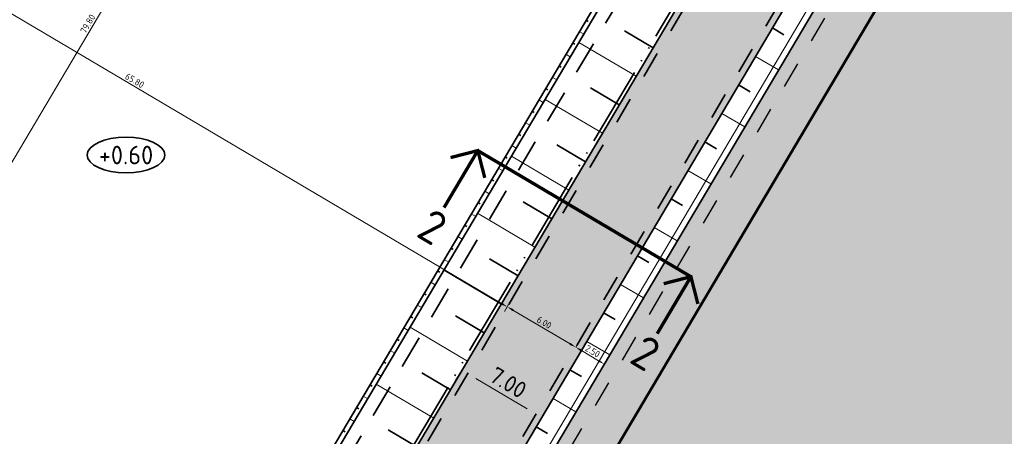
# Model space of a CAD drawing. Header units: metres. Extents: x 90704 to 91821, y 464826 to 465227.
# Tile 15 of 27: x 90860 to 90934, y 464964 to 464996. Entities that reach past the tile are written whole.
import ezdxf
from ezdxf.enums import TextEntityAlignment as Align

# ---------------------------------------------------------------- set-up
doc = ezdxf.new("R2010")
doc.units = ezdxf.units.M
for name, pattern in [('NLCS-HIDDEN', [4, 2, -2]), ('RI-DRAIN_PP80', [9, 6, -1, 0, -1, 0, -1]), ('RI-HWA_KOLKAANSLUITING', [4.3, 2.5, -1.8]), ('XX-CENTER', [8, 5, -1, 1, -1]), ('XX-HIDDEN', [4, 2, -2])]:
    doc.linetypes.add(name, pattern=pattern)
for name, color, linetype, lineweight in [('B-WE-GW-BERM-G', 251, 'Continuous', 18), ('N-WE-GW-BERM-G', 90, 'Continuous', 35), ('N-WE-GW-TALUDARCERING-S', 90, 'Continuous', 25), ('N-WE-GW-TALUDARCERING_KORT-G', 90, 'Continuous', 35), ('N-WE-GW-TALUDARCERING_LANG-G', 90, 'Continuous', 18), ('N-WE-KG-WERKGRENS-G', 10, 'XX-WERKGRENS_CIRCEL', 50), ('N-WE-OG-TERREIN_UITGEEFBAAR-A', 7, 'Continuous', 25), ('N-WE-OG-TERREIN_UITGEEFBAAR-G', 7, 'Continuous', 25), ('N-WE-VH-HOOGTELABEL-S', 7, 'Continuous', 25), ('N-WE-VH-M-500', 7, 'Continuous', 18), ('N-WE-VH-VERHARDING_FUNDERING-G', 7, 'Continuous', 35), ('N-WE-VH-VERHARDING_FUNDERING_GRANULAAT-A', 252, 'Continuous', 18), ('N-WE-VW-VERKANTING-S', 80, 'Continuous', 18), ('X-XX-AL-VERWIJZING_DOORSNEDE-S', 7, 'Continuous', 25)]:
    doc.layers.add(name, color=color, linetype=linetype, lineweight=lineweight)
for name, color, linetype, lineweight, true_color in [('N-WE-RI-DRAINAGE_DRAIN_PP_80-G', 7, 'RI-DRAIN_PP80', 35, 0xff9124), ('N-WE-RI-HWA_KOLKAANSLUITING_PVC_125-G', 150, 'RI-HWA_KOLKAANSLUITING', 35, 0x007fff), ('N-WE-VH-M-200', 7, 'Continuous', 18, 0x7dbf7d), ('N-WE-VH-VERHARDING-G', 7, 'XX-HIDDEN', 35, 0x7dbf7d)]:
    doc.layers.add(name, color=color, linetype=linetype, lineweight=lineweight, true_color=true_color)
doc.styles.add('NLCS-ISO', font='NLCS-ISO.ttf')
doc.styles.add('NLCS-ISO-M200-T25', font='NLCS-ISO.ttf', dxfattribs={"height": 0.5})
doc.styles.add('NLCS-ISO-M500-T25', font='NLCS-ISO.ttf', dxfattribs={"height": 1.25})
doc.linetypes.add('XX-WERKGRENS_CIRCEL', pattern='A,10,-2.5,[69,NLCS.SHX,S=1,R=0,X=0,Y=0],-2.5', length=15)
doc.dimstyles.new('NLCS-M200-T25-PIJL_L2_H1', dxfattribs={"dimscale": 0.2, "dimtxt": 2.5, "dimasz": 2.5, "dimexe": 2, "dimexo": 2, "dimgap": 0.7, "dimtad": 1, "dimzin": 0, "dimdsep": 46, "dimtxsty": 'NLCS-ISO-M200-T25', "dimcen": 0, "dimdle": 2, "dimclrd": 256, "dimclre": 256, "dimclrt": 256, "dimadec": 1, "dimazin": 0, "dimtfac": 1, "dimtdec": 3, "dimtofl": 0, "dimtmove": 0, "dimatfit": 3, "dimfxl": 2, "dimfxlon": 1, "dimtfillclr": 256, "dimtolj": 1, "dimtzin": 0, "dimlwd": -1, "dimlwe": -1, "dimarcsym": 0})
doc.dimstyles.new('NLCS-M500-T25-PIJL_L2_H1', dxfattribs={"dimscale": 0.5, "dimtxt": 2.5, "dimasz": 2.5, "dimexe": 2, "dimexo": 2, "dimgap": 0.7, "dimtad": 1, "dimzin": 0, "dimdsep": 46, "dimtxsty": 'NLCS-ISO-M500-T25', "dimcen": 0, "dimdle": 2, "dimclrd": 256, "dimclre": 256, "dimclrt": 256, "dimadec": 1, "dimazin": 0, "dimtfac": 1, "dimtdec": 3, "dimtofl": 0, "dimtmove": 0, "dimatfit": 3, "dimfxl": 2, "dimfxlon": 1, "dimtfillclr": 256, "dimtolj": 1, "dimtzin": 0, "dimlwd": -1, "dimlwe": -1, "dimarcsym": 0})

# ---------------------------------------------------------------- blocks, each defined once
blk = doc.blocks.new('*U63')
blk.add_solid([(3.25, 0.6), (3.25, 0), (-3.745, 0)])
blk = doc.blocks.new('*D68')
at = {"layer": 'Defpoints', "color": 0, "transparency": 16777216}
for p in [(90896.803, 464974.079), (90901.967, 464971.023), (90901.967, 464971.023)]:
    blk.add_point(p, dxfattribs=at)
at = {"layer": 'N-WE-VH-M-200', "transparency": 16777216}
for p, q in [((90896.803, 464974.079), (90897.007, 464974.423)), ((90897.234, 464973.824), (90901.537, 464971.278)), ((90901.967, 464971.023), (90902.171, 464971.368))]:
    blk.add_line(p, q, dxfattribs=at)
for points in [[(90897.276, 464973.896), (90897.191, 464973.752), (90896.803, 464974.079)], [(90901.579, 464971.35), (90901.494, 464971.206), (90901.967, 464971.023)]]:
    blk.add_solid(points, dxfattribs=at)
at = {"layer": 'N-WE-VH-M-200', "transparency": 16777216, "insert": (90899.584, 464972.887), "char_height": 0.5, "attachment_point": 5, "rotation": 329.38723, "style": 'NLCS-ISO-M200-T25'}
blk.add_mtext('\\A1;6.00', dxfattribs=at)
blk = doc.blocks.new('*D69')
at = {"layer": 'Defpoints', "color": 0, "transparency": 16777216}
for p in [(90901.967, 464971.023), (90904.124, 464969.747), (90904.124, 464969.747)]:
    blk.add_point(p, dxfattribs=at)
at = {"layer": 'N-WE-VH-M-200', "transparency": 16777216}
for p, q in [((90901.967, 464971.023), (90902.171, 464971.368)), ((90902.397, 464970.769), (90903.694, 464970.002)), ((90904.124, 464969.747), (90904.328, 464970.091))]:
    blk.add_line(p, q, dxfattribs=at)
for points in [[(90902.44, 464970.841), (90902.355, 464970.697), (90901.967, 464971.023)], [(90903.736, 464970.073), (90903.651, 464969.93), (90904.124, 464969.747)]]:
    blk.add_solid(points, dxfattribs=at)
at = {"layer": 'N-WE-VH-M-200', "transparency": 16777216, "insert": (90903.244, 464970.721), "char_height": 0.5, "attachment_point": 5, "rotation": 329.38725, "style": 'NLCS-ISO-M200-T25'}
blk.add_mtext('\\A1;2.50', dxfattribs=at)
blk = doc.blocks.new('*D71')
at = {"layer": 'Defpoints', "color": 0, "transparency": 16777216}
for p in [(90893.451, 464969.436), (90899.387, 464965.729), (90899.472, 464965.871)]:
    blk.add_point(p, dxfattribs=at)
at = {"layer": 'N-WE-VH-M-500', "transparency": 16777216}
for p, q in [((90893.367, 464969.293), (90892.857, 464968.433)), ((90894.442, 464968.657), (90898.312, 464966.366)), ((90899.387, 464965.729), (90898.878, 464964.868))]:
    blk.add_line(p, q, dxfattribs=at)
for points in [[(90894.548, 464968.836), (90894.336, 464968.477), (90893.367, 464969.293)], [(90898.418, 464966.545), (90898.206, 464966.186), (90899.387, 464965.729)]]:
    blk.add_solid(points, dxfattribs=at)
at = {"layer": 'N-WE-VH-M-500', "transparency": 16777216, "insert": (90896.874, 464968.35), "char_height": 1.25, "attachment_point": 5, "rotation": 329.3716, "style": 'NLCS-ISO-M500-T25'}
blk.add_mtext('\\A1;7.00', dxfattribs=at)
blk = doc.blocks.new('*U97')
at = {"linetype": 'Continuous', "const_width": 0.5, "flags": 128}
for points in [[(-18.97, -3), (-21.97, 0), (-24.97, -3)], [(-21.97, 0), (-21.97, -10)], [(18.41, -3), (15.41, 0), (12.41, -3)], [(15.41, 0), (15.41, -10)]]:
    blk.add_lwpolyline(points, dxfattribs=at)
at = {"linetype": 'XX-CENTER', "const_width": 0.5, "flags": 128}
blk.add_lwpolyline([(15.41, 0), (-21.97, 0)], dxfattribs=at)
at = {"linetype": 'Continuous', "style": 'NLCS-ISO'}
for tag, p in [('PIJL_LINKS', (-21.98, -10.9)), ('PIJL_RECHTS', (15.4, -10.9))]:
    blk.add_attdef(tag, text='', height=5, dxfattribs=at).set_placement(p, align=Align.TOP_CENTER)
blk = doc.blocks.new('*U98')
at = {"layer": 'N-WE-GW-TALUDARCERING_KORT-G'}
for p, q in [((90658.618, 465147.9), (90659.483, 465147.388)), ((90656.072, 465143.596), (90656.937, 465143.084)), ((90653.527, 465139.293), (90654.392, 465138.781)), ((90650.981, 465134.989), (90651.846, 465134.478)), ((90648.436, 465130.685), (90649.3, 465130.174)), ((90645.89, 465126.382), (90646.754, 465125.871)), ((90643.345, 465122.078), (90644.208, 465121.568)), ((90640.8, 465117.775), (90641.663, 465117.264))]:
    blk.add_line(p, q, dxfattribs=at)
at = {"layer": 'N-WE-GW-TALUDARCERING_LANG-G'}
for p, q in [((90657.345, 465145.748), (90659.076, 465144.724)), ((90654.799, 465141.444), (90656.53, 465140.421)), ((90652.254, 465137.141), (90653.983, 465136.118)), ((90649.709, 465132.837), (90651.437, 465131.815)), ((90647.163, 465128.534), (90648.891, 465127.512)), ((90644.618, 465124.23), (90646.345, 465123.209)), ((90642.072, 465119.926), (90643.799, 465118.905))]:
    blk.add_line(p, q, dxfattribs=at)
blk = doc.blocks.new('*D102')
at = {"layer": 'Defpoints', "color": 0, "transparency": 16777216}
for p in [(90885.806, 465029.585), (90845.165, 464960.906), (90845.167, 464960.905)]:
    blk.add_point(p, dxfattribs=at)
at = {"layer": 'N-WE-VH-M-200', "transparency": 16777216}
for p, q in [((90885.807, 465029.584), (90886.151, 465029.38)), ((90885.553, 465029.154), (90845.422, 464961.335)), ((90845.167, 464960.905), (90845.511, 464960.701))]:
    blk.add_line(p, q, dxfattribs=at)
for points in [[(90885.481, 465029.196), (90885.624, 465029.111), (90885.807, 465029.584)], [(90845.35, 464961.377), (90845.493, 464961.292), (90845.167, 464960.905)]]:
    blk.add_solid(points, dxfattribs=at)
at = {"layer": 'N-WE-VH-M-200', "transparency": 16777216, "insert": (90865.151, 464995.443), "char_height": 0.5, "attachment_point": 5, "rotation": 59.38566, "style": 'NLCS-ISO-M200-T25'}
blk.add_mtext('\\A1;79.80', dxfattribs=at)
blk = doc.blocks.new('*D101')
at = {"layer": 'Defpoints', "color": 0, "transparency": 16777216}
for p in [(90840.174, 465007.574), (90896.803, 464974.066), (90896.803, 464974.066)]:
    blk.add_point(p, dxfattribs=at)
at = {"layer": 'N-WE-VH-M-200', "transparency": 16777216}
for p, q in [((90840.174, 465007.574), (90839.97, 465007.23)), ((90840.604, 465007.319), (90896.373, 464974.321)), ((90896.803, 464974.066), (90896.599, 464973.722))]:
    blk.add_line(p, q, dxfattribs=at)
for points in [[(90840.646, 465007.391), (90840.561, 465007.248), (90840.174, 465007.574)], [(90896.415, 464974.393), (90896.33, 464974.249), (90896.803, 464974.066)]]:
    blk.add_solid(points, dxfattribs=at)
at = {"layer": 'N-WE-VH-M-200', "transparency": 16777216, "insert": (90868.687, 464991.156), "char_height": 0.5, "attachment_point": 5, "rotation": 329.38721, "style": 'NLCS-ISO-M200-T25'}
blk.add_mtext('\\A1;65.80', dxfattribs=at)
blk = doc.blocks.new('SAL-HOOGTELABEL_AANLEG-SO')
at = {"linetype": 'Continuous', "lineweight": 35}
blk.add_ellipse((0, 0), major_axis=(-7.32, 0), ratio=0.459953, dxfattribs=at)
at = {"style": 'NLCS-ISO'}
blk.add_attdef('HOOGTE', text='', height=3.5, dxfattribs=at).set_placement((0, 0), align=Align.MIDDLE_CENTER)
blk = doc.blocks.new('*U126')
at = {"layer": 'N-WE-GW-TALUDARCERING_KORT-G'}
for p, q in [((90902.746, 464995.721), (90902.914, 464995.622)), ((90901.727, 464994), (90901.895, 464993.901)), ((90900.708, 464992.279), (90900.876, 464992.18)), ((90899.689, 464990.558), (90899.857, 464990.459)), ((90898.67, 464988.837), (90898.838, 464988.738)), ((90897.651, 464987.116), (90897.819, 464987.017)), ((90896.632, 464985.395), (90896.8, 464985.296)), ((90895.613, 464983.674), (90895.781, 464983.575)), ((90894.595, 464981.953), (90894.762, 464981.854)), ((90893.576, 464980.232), (90893.743, 464980.133)), ((90892.557, 464978.511), (90892.724, 464978.412)), ((90891.538, 464976.79), (90891.705, 464976.691)), ((90890.519, 464975.069), (90890.687, 464974.97)), ((90889.5, 464973.348), (90889.668, 464973.249)), ((90888.481, 464971.627), (90888.649, 464971.528)), ((90887.462, 464969.906), (90887.63, 464969.807)), ((90886.443, 464968.185), (90886.611, 464968.086)), ((90885.424, 464966.464), (90885.592, 464966.365)), ((90884.405, 464964.744), (90884.573, 464964.644))]:
    blk.add_line(p, q, dxfattribs=at)
at = {"layer": 'N-WE-GW-TALUDARCERING_LANG-G'}
for p, q in [((90902.237, 464994.861), (90902.572, 464994.662)), ((90901.218, 464993.14), (90901.553, 464992.941)), ((90900.199, 464991.419), (90900.534, 464991.22)), ((90899.18, 464989.698), (90899.515, 464989.499)), ((90898.161, 464987.977), (90898.496, 464987.778)), ((90897.142, 464986.256), (90897.477, 464986.057)), ((90896.123, 464984.535), (90896.459, 464984.336)), ((90895.104, 464982.814), (90895.44, 464982.615)), ((90894.085, 464981.093), (90894.421, 464980.894)), ((90893.066, 464979.372), (90893.402, 464979.173)), ((90892.047, 464977.651), (90892.383, 464977.452)), ((90891.028, 464975.93), (90891.364, 464975.731)), ((90890.009, 464974.209), (90890.345, 464974.01)), ((90888.99, 464972.488), (90889.326, 464972.289)), ((90887.971, 464970.767), (90888.307, 464970.568)), ((90886.952, 464969.046), (90887.288, 464968.847)), ((90885.934, 464967.325), (90886.269, 464967.126)), ((90884.915, 464965.604), (90885.25, 464965.405))]:
    blk.add_line(p, q, dxfattribs=at)
blk = doc.blocks.new('*U127')
at = {"layer": 'N-WE-GW-TALUDARCERING_KORT-G'}
for p, q in [((90907.8, 464993.634), (90905.639, 464994.913)), ((90905.254, 464989.331), (90903.092, 464990.61)), ((90902.708, 464985.028), (90900.545, 464986.307)), ((90900.162, 464980.725), (90897.999, 464982.004)), ((90897.615, 464976.421), (90895.452, 464977.702)), ((90895.069, 464972.118), (90892.905, 464973.399)), ((90892.523, 464967.815), (90890.358, 464969.096)), ((90889.977, 464963.512), (90887.812, 464964.793))]:
    blk.add_line(p, q, dxfattribs=at)
at = {"layer": 'N-WE-GW-TALUDARCERING_LANG-G'}
for p, q in [((90906.527, 464991.482), (90902.204, 464994.04)), ((90903.981, 464987.179), (90899.657, 464989.738)), ((90901.435, 464982.876), (90897.109, 464985.435)), ((90898.888, 464978.573), (90894.562, 464981.133)), ((90896.342, 464974.27), (90892.015, 464976.831)), ((90893.796, 464969.967), (90889.467, 464972.528)), ((90891.25, 464965.664), (90886.92, 464968.226))]:
    blk.add_line(p, q, dxfattribs=at)

msp = doc.modelspace()

# ---------------------------------------------------------------- hatches: boundary and pattern name
at = {"layer": 'N-WE-OG-TERREIN_UITGEEFBAAR-A', "true_color": 0xfbd0d2}
h = msp.add_hatch(color=254, dxfattribs=at)
h.dxf.hatch_style = 1
h.paths.add_polyline_path([(90930.939, 465015.065), (90880.63, 464930.042), (90853.277, 464946.229), (90821.451, 464892.441), (90909.256, 464840.486), (90991.425, 464979.252)])
at = {"layer": 'N-WE-VH-VERHARDING_FUNDERING_GRANULAAT-A'}
h = msp.add_hatch(dxfattribs=at)
h.set_pattern_fill('AVH-FUNDERING_GRANULAAT', color=256, scale=0.5, pattern_type=2)
h.set_pattern_definition([(59.3715, (90932.631, 465024.232), (-4.30244, 2.54735), [0, -5]), (59.3715, (90934.162, 465023.3836), (-4.30244, 2.54735), [0, -5]), (59.3715, (90931.915, 465024.8883), (-4.30244, 2.54735), [0, -5]), (37.5701, (90931.9244, 465021.8613), (11.9444838, 10.3599876), [0.53851, -26.38731]), (276.2414, (90932.3512, 465022.1897), (-0.96285, 18.0020254), [0.25, -24.75]), (189.9728, (90932.37837, 465021.94113), (38.5513942, 6.228147), [0.46098, -45.63674]), (265.9366, (90932.054, 465020.2156), (1.755106, -6.84979), [0.1118, -11.06854]), (25.6814, (90932.0461, 465020.1041), (9.397142, 6.057537), [0.18028, -17.84748]), (167.8064, (90932.2086, 465020.1823), (-11.152233, 0.792257), [0.15812, -15.65328]), (284.3715, (90934.1146, 465022.7145), (4.302446, -2.54735), [0.21213, -6.85894]), (59.3715, (90934.167, 465022.509), (-1.7551, 6.84979), [0.3, -4.7]), (194.3715, (90934.32, 465022.767), (-2.54735, -4.302446), [0.21213, -6.85894]), (310.9366, (90931.0553, 465023.8285), (-6.057548, 9.397131), [0.15812, -15.65328]), (59.3715, (90931.159, 465023.709), (-1.7551, 6.84979), [0.25, -4.75]), (202.5016, (90931.2863, 465023.9242), (-16.246928, -7.812639), [0.25, -24.75]), (273.0616, (90929.6622, 465021.5737), (0.792242, 11.152236), [0.18028, -17.84748]), (40.9366, (90929.6718, 465021.3936), (-9.397131, -6.057548), [0.31623, -15.49516]), (186.2414, (90929.9107, 465021.6008), (18.0020254, 0.96285), [0.25, -24.75]), (59.3715, (90930.573, 465022.7195), (-4.30244, 2.54735), [0, -5]), (59.3715, (90931.004, 465020.8955), (-4.30244, 2.54735), [0, -5]), (59.3715, (90933.309, 465021.1577), (-4.30244, 2.54735), [0, -5]), (59.3715, (90932.663, 465023.109), (-4.30244, 2.54735), [0, -5]), (59.3715, (90931.193, 465022.2944), (-4.30244, 2.54735), [0, -5]), (59.3715, (90930.5034, 465021.424), (-4.30244, 2.54735), [0, -5]), (59.3715, (90930.991, 465021.6586), (-4.30244, 2.54735), [0, -5]), (59.3715, (90931.9216, 465020.875), (-4.30244, 2.54735), [0, -5]), (59.3715, (90931.138, 465019.9445), (-4.30244, 2.54735), [0, -5]), (59.3715, (90930.174, 465020.5734), (-4.30244, 2.54735), [0, -5]), (59.3715, (90929.151, 465021.0047), (-4.30244, 2.54735), [0, -5]), (59.3715, (90929.7686, 465022.4404), (-4.30244, 2.54735), [0, -5]), (59.3715, (90930.157, 465023.489), (-4.30244, 2.54735), [0, -5]), (59.3715, (90931.2206, 465024.893), (-4.30244, 2.54735), [0, -5]), (59.3715, (90931.943, 465023.0705), (-4.30244, 2.54735), [0, -5]), (59.3715, (90930.914, 465023.099), (-4.30244, 2.54735), [0, -5]), (59.3715, (90933.183, 465022.22), (-4.30244, 2.54735), [0, -5]), (59.3715, (90932.6337, 465020.802), (-4.30244, 2.54735), [0, -5]), (59.3715, (90934.3445, 465021.5325), (-4.30244, 2.54735), [0, -5]), (59.3715, (90933.2457, 465020.2655), (-4.30244, 2.54735), [0, -5]), (59.3715, (90932.5596, 465018.8123), (-4.30244, 2.54735), [0, -5]), (59.3715, (90933.0804, 465019.201), (-4.30244, 2.54735), [0, -5]), (59.3715, (90932.5035, 465019.601), (-4.30244, 2.54735), [0, -5]), (59.3715, (90934.8987, 465022.076), (-4.30244, 2.54735), [0, -5]), (59.3715, (90933.4403, 465023.6366), (-4.30244, 2.54735), [0, -5]), (59.3715, (90932.022, 465024.1857), (-4.30244, 2.54735), [0, -5]), (59.3715, (90933.948, 465020.3725), (-4.30244, 2.54735), [0, -5])])
edge = h.paths.add_edge_path()
edge.add_arc((90800.42, 464908.936), 11.5, 239.38696, 329.38723)
edge.add_line((90810.317, 464903.08), (90835.53, 464945.692))
edge.add_arc((90825.633, 464951.548), 11.5, 329.38724, 419.38608)
edge.add_line((90831.49, 464961.445), (90821.148, 464967.565))
edge.add_arc((90826.495, 464976.601), 10.5, 149.3872, 239.38579, ccw=False)
edge.add_line((90817.458, 464981.948), (90850.969, 465038.583))
edge.add_arc((90842.793, 465043.421), 9.5, 329.3872, 419.3872)
edge.add_line((90847.631, 465051.597), (90866.565, 465040.394))
edge.add_arc((90863.764, 465035.66), 5.5, 59.3872, 149.3872)
edge.add_line((90859.03, 465038.461), (90825.519, 464981.826))
edge.add_arc((90831.974, 464978.007), 7.5, 149.3872, 239.38579)
edge.add_line((90828.155, 464971.552), (90871.013, 464946.191))
edge.add_arc((90874.833, 464952.646), 7.5, 239.38579, 329.3872)
edge.add_line((90881.288, 464948.827), (90914.793, 465005.452))
edge.add_arc((90910.089, 465008.26), 5.478, 329.16753, 419.58541)
edge.add_line((90912.862, 465012.985), (90916.287, 465010.957))
edge.add_arc((90920.618, 465018.271), 8.5, 239.37151, 329.37151)
edge.add_line((90927.932, 465013.94), (90885.275, 464941.82))
edge.add_arc((90876.239, 464947.167), 10.5, 239.38629, 329.38749, ccw=False)
edge.add_line((90870.891, 464938.13), (90857.738, 464945.913))
edge.add_arc((90851.882, 464936.016), 11.5, 59.386, 149.38722)
edge.add_line((90841.985, 464941.872), (90816.771, 464899.26))
edge.add_arc((90826.669, 464893.404), 11.5, 149.38723, 239.38696)
edge.add_line((90820.812, 464883.507), (90794.563, 464899.039))

# ---------------------------------------------------------------- linework, layer by layer
at = {"layer": 'B-WE-GW-BERM-G', "flags": 128}
for points in [[(90925.604, 465006.049), (90880.63, 464930.042), (90853.277, 464946.229), (90821.451, 464892.441), (90863.577, 464867.514)], [(90924.473, 465005.02), (90880.472, 464930.659), (90853.119, 464946.845), (90820.834, 464892.282), (90863.348, 464867.127)]]:
    msp.add_lwpolyline(points, dxfattribs=at)
at = {"layer": 'N-WE-GW-BERM-G', "flags": 128}
for points in [[(90910.451, 465008.95, -0.414214), (90910.626, 465008.265), (90876.953, 464951.391, -0.414141), (90873.528, 464950.513), (90830.68, 464975.868, -0.414287), (90829.802, 464979.293), (90863.481, 465036.176, -0.414214), (90864.166, 465036.351)], [(90910.252, 465008.615, -0.414214), (90910.291, 465008.464), (90876.617, 464951.59, -0.414141), (90873.727, 464950.849), (90830.879, 464976.203, -0.414287), (90830.137, 464979.094), (90863.816, 465035.977, -0.414214), (90863.967, 465036.016)]]:
    msp.add_lwpolyline(points, format="xyb", dxfattribs=at)
msp.add_lwpolyline([(90853.277, 464946.229), (90880.63, 464930.042), (90929.609, 465012.817)], dxfattribs=at)
at = {"layer": 'N-WE-KG-WERKGRENS-G', "flags": 128}
msp.add_lwpolyline([(90846.673, 465053.914), (90842.189, 465046.341), (90843.824, 465045.373), (90809.177, 464986.855, 0.414286), (90816.237, 464959.316), (90826.601, 464953.183, -0.414208), (90827.268, 464950.581), (90801.596, 464907.194, -0.414215), (90797.487, 464906.14), (90796.198, 464906.902), (90791.3, 464898.65), (90821.99, 464880.43), (90826.911, 464888.72), (90825.62, 464889.489, -0.413353), (90824.573, 464893.594), (90852.08, 464940.081, -0.414223), (90854.683, 464940.749), (90882.036, 464924.563), (90938.558, 465020.086), (90932.092, 465023.911), (90926.641, 465014.704, -0.414214), (90917.051, 465012.247), (90846.674, 465053.916)], format="xyb", dxfattribs=at)
at = {"layer": 'N-WE-OG-TERREIN_UITGEEFBAAR-G', "color": 11, "true_color": 0xf27172, "flags": 128}
msp.add_lwpolyline([(90930.939, 465015.065), (90880.63, 464930.042), (90853.277, 464946.229), (90821.451, 464892.441), (90909.256, 464840.486), (90991.425, 464979.252)], close=True, dxfattribs=at)
at = {"layer": 'N-WE-OG-TERREIN_UITGEEFBAAR-G', "linetype": 'NLCS-HIDDEN', "flags": 128}
msp.add_lwpolyline([(90986.104, 464980.079), (90930.781, 465012.834), (90880.982, 464928.673), (90857.071, 464942.822), (90828.3, 464894.198), (90907.501, 464847.334)], close=True, dxfattribs=at)
at = {"layer": 'N-WE-RI-DRAINAGE_DRAIN_PP_80-G', "flags": 128}
msp.add_lwpolyline([(90875.338, 465032.066), (90912.559, 465010.028, -0.414214), (90913.963, 465004.548), (90881.053, 464948.963, -0.414141), (90871.102, 464946.412), (90828.253, 464971.767, -0.414287), (90825.702, 464981.72), (90858.617, 465037.314, -0.414214), (90864.097, 465038.718), (90874.095, 465032.802)], format="xyb", dxfattribs=at)
at = {"layer": 'N-WE-RI-HWA_KOLKAANSLUITING_PVC_125-G', "flags": 128}
msp.add_lwpolyline([(90835.029, 464989.103), (90834.599, 464989.358), (90862.468, 465036.428), (90864.523, 465036.955), (90910.808, 465009.553), (90911.334, 465007.499), (90883.466, 464960.428), (90883.035, 464960.683)], dxfattribs=at)
at = {"layer": 'N-WE-VH-VERHARDING-G', "flags": 128}
for points in [[(90866.819, 465040.824), (90866.819, 465040.824, 0.414214), (90858.6, 465038.715), (90825.089, 464982.081, 0.414206), (90827.9, 464971.122), (90870.759, 464945.761, 0.414221), (90881.718, 464948.572), (90915.223, 465005.197, 0.414133), (90913.116, 465013.415)], [(90927.502, 465014.195), (90884.845, 464942.074, -0.41422), (90871.146, 464938.56), (90857.993, 464946.343, 0.41422), (90841.554, 464942.127), (90816.341, 464899.515, 0.414212), (90820.558, 464883.077), (90824.257, 464880.888)]]:
    msp.add_lwpolyline(points, format="xyb", dxfattribs=at)
at = {"layer": 'N-WE-VH-VERHARDING_FUNDERING-G', "flags": 128}
msp.add_lwpolyline([(90794.563, 464899.039, 0.414215), (90810.317, 464903.08), (90835.53, 464945.692, 0.414208), (90831.49, 464961.445), (90821.148, 464967.565, -0.414206), (90817.458, 464981.948), (90850.969, 465038.583, 0.414214), (90847.631, 465051.597), (90866.565, 465040.394, 0.414214), (90859.03, 465038.461), (90825.519, 464981.826, 0.414206), (90828.155, 464971.552), (90871.013, 464946.191, 0.414221), (90881.288, 464948.827), (90914.793, 465005.452, 0.416351), (90912.862, 465012.985), (90916.287, 465010.957, 0.414214), (90927.932, 465013.94), (90885.275, 464941.82, -0.41422), (90870.891, 464938.13), (90857.738, 464945.913, 0.41422), (90841.985, 464941.872), (90816.771, 464899.26, 0.414212), (90820.812, 464883.507)], format="xyb", close=True, dxfattribs=at)

# ---------------------------------------------------------------- block references
at = {"layer": 'N-WE-GW-TALUDARCERING-S'}
for name, p in [('*U127', (0, 0)), ('*U126', (0, 0)), ('*U98', (258.185, -152.768))]:
    msp.add_blockref(name, p, dxfattribs=at)
at = {"layer": 'N-WE-VH-HOOGTELABEL-S', "xscale": 0.4, "yscale": 0.4, "zscale": 0.4}
msp.add_blockref('SAL-HOOGTELABEL_AANLEG-SO', (90868.034, 464985.533), dxfattribs=at).add_auto_attribs({'HOOGTE': '+0.60'})
at = {"layer": 'N-WE-VW-VERKANTING-S', "rotation": 329.3715146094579}
msp.add_blockref('*U63', (90906.143, 464983.518), dxfattribs=at)
at = {"layer": 'X-XX-AL-VERWIJZING_DOORSNEDE-S', "xscale": 0.5, "yscale": 0.5, "zscale": 0.5, "rotation": 329.3715146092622}
msp.add_blockref('*U97', (90904.03, 464980.271), dxfattribs=at).add_auto_attribs({'PIJL_LINKS': '2', 'PIJL_RECHTS': '2'})

# ---------------------------------------------------------------- dimensions: what is measured, and where the dimension line sits
at = {"layer": 'N-WE-VH-M-200'}
for p1, p2, distance, picture, middle in [((90885.806, 465029.585), (90845.165, 464960.906), 0.002, '*D102', (90865.151, 464995.443)), ((90896.803, 464974.079), (90901.967, 464971.023), 0, '*D68', (90899.584, 464972.887))]:
    dim = msp.add_aligned_dim(p1=p1, p2=p2, distance=distance, dimstyle='NLCS-M200-T25-PIJL_L2_H1', dxfattribs=at)
    dim.commit()
    dim.dimension.update_dxf_attribs({"geometry": picture, "text_midpoint": middle})
dim = msp.add_aligned_dim(p1=(90840.174, 465007.574), p2=(90896.803, 464974.066), distance=0, dimstyle='NLCS-M200-T25-PIJL_L2_H1', override={"dimrnd": 0.1}, dxfattribs=at)
dim.commit()
dim.dimension.update_dxf_attribs({"geometry": '*D101', "text_midpoint": (90868.687, 464991.156)})
dim = msp.add_aligned_dim(p1=(90901.967, 464971.023), p2=(90904.124, 464969.747), distance=0, text='2.50', dimstyle='NLCS-M200-T25-PIJL_L2_H1', dxfattribs=at)
dim.commit()
dim.dimension.update_dxf_attribs({"geometry": '*D69', "text_midpoint": (90903.244, 464970.721)})
at = {"layer": 'N-WE-VH-M-500'}
dim = msp.add_aligned_dim(p1=(90893.451, 464969.436), p2=(90899.472, 464965.871), distance=-0.166, dimstyle='NLCS-M500-T25-PIJL_L2_H1', dxfattribs=at)
dim.commit()
dim.dimension.update_dxf_attribs({"geometry": '*D71', "text_midpoint": (90896.874, 464968.35)})

doc.saveas('drawing.dxf')
